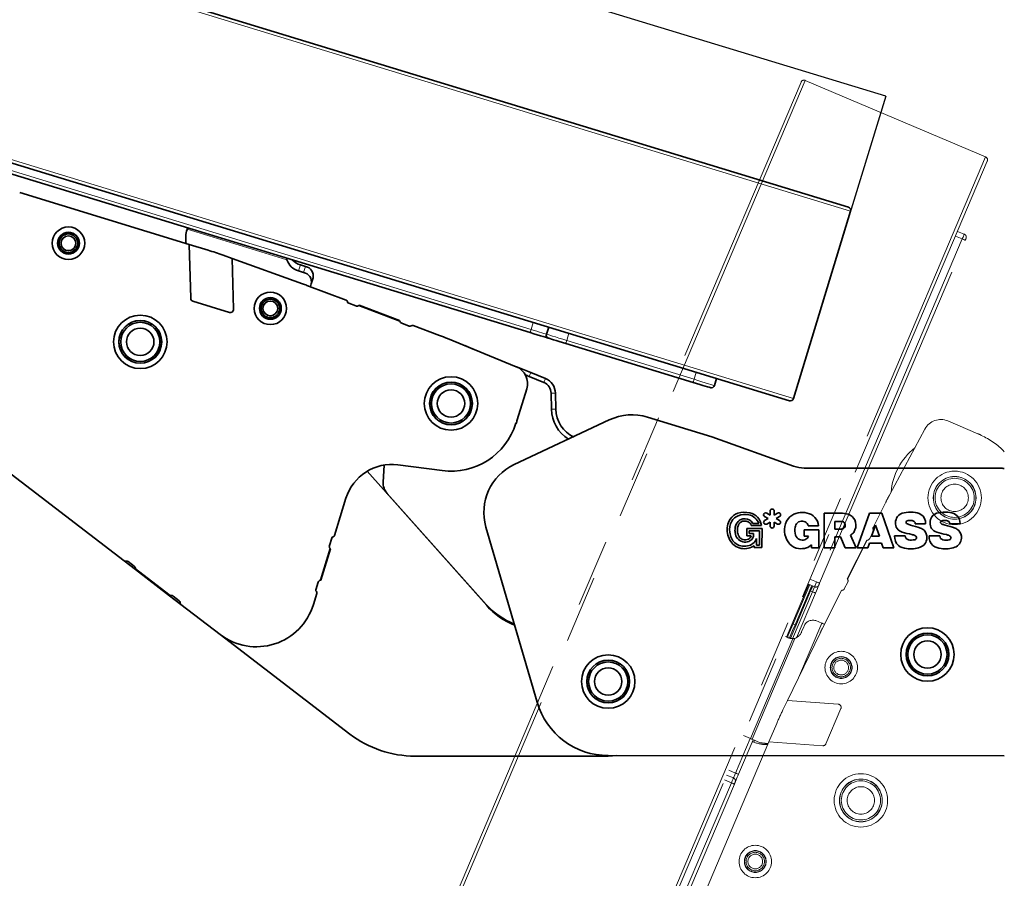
# Model space of a CAD drawing. Header units: millimetres. Extents: x 2 to 420, y 0 to 291.
# Tile 5 of 12: x 105 to 123, y 77 to 93. Entities that reach past the tile are written whole.
import ezdxf

# ---------------------------------------------------------------- set-up
doc = ezdxf.new("R2010")
doc.units = ezdxf.units.MM
doc.linetypes.add('SLD-Durchgehend', pattern=[0])
doc.linetypes.add('SLD-Phantom', pattern=[12.7, 6.35, -1.27, 1.27, -1.27, 1.27, -1.27])
doc.styles.add('SLDTEXTSTYLE1', font='GOTHIC.TTF', dxfattribs={"width": 0.913})
doc.dimstyles.new('SLDDIMSTYLE10', dxfattribs={"dimtxt": 3.439583, "dimasz": 2.5, "dimexe": 0, "dimexo": 0.0625, "dimgap": 0.859896, "dimtad": 1, "dimlfac": 5, "dimrnd": 1e-09, "dimzin": 12, "dimdsep": 46, "dimtxsty": 'SLDTEXTSTYLE1', "dimsah": 1, "dimcen": 0.09, "dimadec": 0, "dimazin": 3, "dimtfac": 1, "dimtofl": 0, "dimtmove": 0, "dimatfit": 3, "dimfxl": 1, "dimfrac": 2, "dimtolj": 1, "dimtzin": 12, "dimarcsym": 0})
doc.dimstyles.new('SLDDIMSTYLE11', dxfattribs={"dimtxt": 3.439583, "dimasz": 2.5, "dimexe": 0, "dimexo": 0.0625, "dimgap": 0.859896, "dimtad": 1, "dimdec": 4, "dimlfac": 5, "dimzin": 12, "dimdsep": 46, "dimtxsty": 'SLDTEXTSTYLE1', "dimsah": 1, "dimcen": 0.09, "dimazin": 3, "dimtfac": 1, "dimtofl": 0, "dimtmove": 0, "dimatfit": 3, "dimfxl": 1, "dimfrac": 2, "dimtolj": 1, "dimtzin": 12, "dimarcsym": 0})

# ---------------------------------------------------------------- blocks, each defined once
blk = doc.blocks.new('_D_20')
at = {"color": 150, "linetype": 'SLD-Durchgehend', "lineweight": 0}
for p, q in [((117.336, 108.603), (117.336, 114.894)), ((123.336, 92.776), (123.336, 114.894)), ((117.336, 113.894), (123.336, 113.894)), ((123.336, 113.894), (129.996, 113.894))]:
    blk.add_line(p, q, dxfattribs=at)
at = {"color": 150, "linetype": 'SLD-Durchgehend', "lineweight": 18}
for points in [[(117.336, 113.894), (119.836, 113.584), (119.836, 114.204)], [(123.336, 113.894), (120.836, 114.204), (120.836, 113.584)]]:
    blk.add_solid(points, dxfattribs=at)
at = {"color": 150, "linetype": 'SLD-Durchgehend', "lineweight": 18, "insert": (124.913, 118.287), "char_height": 3.4396, "attachment_point": 1, "style": 'SLDTEXTSTYLE1'}
blk.add_mtext('30', dxfattribs=at)
blk = doc.blocks.new('_D_21')
at = {"color": 150, "linetype": 'SLD-Durchgehend', "lineweight": 18}
for centre, radius, start, end in [((112.641, 37.122), 6.11, 142.3759, 195.506), ((112.673, 37.116), 6.11, 322.3759, 15.506), ((123.336, 91.757), 58.404, 247, 270)]:
    blk.add_arc(centre, radius, start, end, dxfattribs=at)
for points in [[(100.515, 37.996), (102.722, 36.78), (102.952, 37.356)], [(123.336, 33.353), (120.843, 33.716), (120.83, 33.096)]]:
    blk.add_solid(points, dxfattribs=at)
at = {"color": 150, "linetype": 'SLD-Durchgehend', "lineweight": 18, "char_height": 3.4396, "attachment_point": 1, "rotation": 348.941, "style": 'SLDTEXTSTYLE1'}
for s, insert in [('23°', (111.566, 39.025)), ('~ ', (107.596, 39.801))]:
    blk.add_mtext(s, dxfattribs=dict(at, insert=insert))
blk = doc.blocks.new('_D_22')
at = {"color": 150, "linetype": 'SLD-Durchgehend', "lineweight": 18}
for centre, radius, start, end in [((123.336, 84.75), 39.338, 163, 270), ((94.735, 61.892), 6.11, 100.9158, 154.0459), ((93.84, 63.06), 6.11, 280.9158, 334.0459)]:
    blk.add_arc(centre, radius, start, end, dxfattribs=at)
for points in [[(85.717, 96.252), (84.763, 93.92), (85.361, 93.758)], [(123.336, 45.412), (120.847, 45.801), (120.827, 45.182)]]:
    blk.add_solid(points, dxfattribs=at)
at = {"color": 150, "linetype": 'SLD-Durchgehend', "lineweight": 18, "insert": (92.727, 67.24), "char_height": 3.4396, "attachment_point": 1, "rotation": 307.4808, "style": 'SLDTEXTSTYLE1'}
blk.add_mtext('107°', dxfattribs=at)

msp = doc.modelspace()

# ---------------------------------------------------------------- linework, layer by layer
at = {"color": 150, "linetype": 'SLD-Phantom', "lineweight": 25}
for q in [(54.773526, 111.92344), (119.751091, 87.770469)]:
    msp.add_line((120.949815, 91.691318), q, dxfattribs=at)
at = {"color": 7, "linetype": 'SLD-Durchgehend', "lineweight": 18}
for p, q in [((120.289055, 89.530071), (54.112768, 109.762191)), ((53.036839, 106.242989), (119.213127, 86.010869)), ((96.213206, 92.834606), (114.287367, 87.308781)), ((109.701182, 88.620373), (107.826121, 89.193635)), ((109.952853, 88.522588), (109.918511, 88.41026)), ((110.048483, 88.493352), (110.014142, 88.381024)), ((110.040894, 88.149514), (110.142961, 88.118311)), ((114.287367, 87.308781), (114.327994, 87.441661)), ((114.997407, 87.237002), (114.956781, 87.10412)), ((114.956781, 87.10412), (117.347543, 86.373191)), ((114.248638, 86.425738), (114.278879, 86.499803)), ((114.526379, 86.312335), (114.556619, 86.386399)), ((117.347543, 86.373191), (117.388169, 86.506074)), ((114.663164, 86.113449), (114.743145, 86.115189)), ((114.669738, 85.81151), (114.74972, 85.81325))]:
    msp.add_line(p, q, dxfattribs=at)
at = {"color": 7, "linetype": 'SLD-Durchgehend', "lineweight": 35}
for p, q in [((54.187685, 109.802024), (120.249219, 89.604991)), ((119.138206, 85.971032), (53.076672, 106.168069)), ((114.269519, 87.250401), (96.195358, 92.776226)), ((107.861361, 88.908412), (104.680392, 89.880933)), ((119.213127, 86.010869), (120.289055, 89.530071)), ((107.824424, 89.188089), (107.826121, 89.193635)), ((107.861361, 88.908412), (107.892075, 87.895917)), ((108.218504, 88.799222), (107.861361, 88.908412)), ((108.669741, 88.644274), (108.499825, 88.705554)), ((108.6987, 87.689616), (108.669741, 88.644274)), ((109.990372, 88.167991), (108.669741, 88.644274)), ((109.701182, 88.620373), (109.698818, 88.647806)), ((109.918511, 88.41026), (110.014142, 88.381024)), ((110.048483, 88.493352), (109.952853, 88.522588)), ((110.157503, 88.165878), (110.191846, 88.278206)), ((110.813088, 87.858253), (110.072991, 88.137509)), ((110.157503, 88.165878), (110.142961, 88.118311)), ((107.934505, 87.840359), (108.621186, 87.63042)), ((110.862891, 87.800984), (110.995172, 87.751072)), ((111.819092, 87.467976), (111.050605, 87.757944)), ((111.059332, 87.765341), (111.817426, 87.479292)), ((100.96572, 87.318756), (106.642684, 82.96267)), ((111.856167, 87.426196), (111.995654, 87.373566)), ((112.565407, 87.197061), (112.070875, 87.38366)), ((114.575278, 87.220757), (114.618224, 87.35293)), ((114.008876, 86.61009), (112.715043, 87.1383)), ((113.040383, 87.005486), (113.199439, 86.940544)), ((117.329694, 86.314811), (114.938932, 87.04574)), ((114.013689, 86.608081), (114.033236, 86.6001)), ((114.278879, 86.499803), (114.033236, 86.6001)), ((114.248638, 86.425738), (114.526379, 86.312335)), ((114.278879, 86.499803), (114.556619, 86.386399)), ((117.767352, 86.390146), (117.729046, 86.256554)), ((114.026056, 85.608937), (114.20551, 86.195906)), ((114.663164, 86.113449), (114.669738, 85.81151)), ((114.743145, 86.115189), (114.74972, 85.81325)), ((117.678775, 85.292136), (116.474981, 85.661252)), ((115.756449, 85.610204), (113.967789, 84.769498)), ((114.005099, 85.545202), (113.999793, 85.546823)), ((119.21676, 84.741064), (117.678775, 85.292136)), ((111.508231, 84.443565), (111.523917, 84.761973)), ((112.616208, 84.656872), (111.786688, 84.76608)), ((111.210076, 84.647854), (113.452676, 82.122559)), ((123.094875, 84.702884), (119.418653, 84.7059)), ((111.583882, 84.22923), (113.442329, 82.143474)), ((110.808541, 84.136914), (110.595745, 83.44089)), ((118.67413, 83.794605), (118.738517, 83.757361)), ((118.776647, 83.82331), (118.712277, 83.860548)), ((118.776708, 83.897679), (118.776647, 83.82331)), ((118.85282, 83.82323), (118.852881, 83.897616)), ((118.917259, 83.860366), (118.85282, 83.82323)), ((118.89086, 83.757236), (118.955292, 83.794363)), ((119.794947, 83.860882), (119.794409, 83.205592)), ((120.09913, 83.860632), (119.794947, 83.860882)), ((120.645221, 83.860185), (120.41354, 83.205082)), ((120.872571, 83.859997), (120.645221, 83.860185)), ((121.103207, 83.204516), (120.872571, 83.859997)), ((118.42176, 83.626177), (118.613967, 83.626019)), ((118.451198, 83.666481), (118.562767, 83.666389)), ((118.738517, 83.757361), (118.674068, 83.720218)), ((118.712097, 83.654227), (118.776539, 83.69136)), ((118.776539, 83.69136), (118.776478, 83.616995)), ((118.852651, 83.616932), (118.852712, 83.691301)), ((118.852712, 83.691301), (118.917103, 83.654054)), ((118.955245, 83.719989), (118.89086, 83.757236)), ((119.493897, 83.621253), (119.683511, 83.621209)), ((119.992472, 83.703702), (119.992354, 83.5602)), ((120.116933, 83.703597), (119.992472, 83.703702)), ((120.755461, 83.630316), (120.682214, 83.42522)), ((120.828325, 83.425101), (120.755461, 83.630316)), ((121.50406, 83.658784), (121.696457, 83.658626)), ((122.153284, 83.65825), (122.345681, 83.658092)), ((113.439517, 83.598204), (114.400848, 80.305027)), ((118.337757, 83.568757), (118.337646, 83.433386)), ((118.337646, 83.433386), (118.419311, 83.43332)), ((118.624267, 83.568521), (118.337757, 83.568757)), ((118.381004, 83.523961), (118.380965, 83.47704)), ((118.380965, 83.47704), (118.467104, 83.476969)), ((118.579121, 83.523797), (118.381004, 83.523961)), ((118.578901, 83.255361), (118.579121, 83.523797)), ((118.623973, 83.210586), (118.624267, 83.568521)), ((119.415471, 83.547597), (119.415373, 83.428435)), ((119.415373, 83.428435), (119.497151, 83.428453)), ((119.689791, 83.547371), (119.415471, 83.547597)), ((119.689511, 83.205675), (119.689791, 83.547371)), ((119.992354, 83.5602), (120.110292, 83.560102)), ((120.393893, 83.2051), (120.285816, 83.445336)), ((120.682214, 83.42522), (120.828325, 83.425101)), ((121.315301, 83.433302), (121.114409, 83.433466)), ((121.964525, 83.432769), (121.763633, 83.432933)), ((110.541783, 83.38752), (110.499283, 83.248513)), ((118.475525, 83.24668), (118.475496, 83.210709)), ((118.519115, 83.381413), (118.519012, 83.255409)), ((118.519012, 83.255409), (118.578901, 83.255361)), ((119.551247, 83.265515), (119.55113, 83.205788)), ((119.991501, 83.205431), (119.991779, 83.414089)), ((119.991779, 83.414089), (120.096897, 83.414002)), ((120.096897, 83.414002), (120.185946, 83.20527)), ((120.614705, 83.204918), (120.644758, 83.29648)), ((120.644758, 83.29648), (120.872108, 83.296292)), ((120.872108, 83.296292), (120.902011, 83.204683)), ((110.328094, 82.599648), (110.509693, 83.193635)), ((110.517633, 83.1854), (110.339281, 82.602036)), ((118.475496, 83.210709), (118.623973, 83.210586)), ((119.55113, 83.205788), (119.689511, 83.205675)), ((119.794409, 83.205592), (119.991501, 83.205431)), ((120.185946, 83.20527), (120.393893, 83.2051)), ((120.41354, 83.205082), (120.614705, 83.204918)), ((120.902011, 83.204683), (121.103207, 83.204516)), ((106.642684, 82.96267), (106.854638, 82.800033)), ((106.832927, 82.862069), (106.717606, 82.950558)), ((107.497269, 82.306923), (106.854638, 82.800033)), ((106.856321, 82.811346), (107.507764, 82.311476)), ((110.288776, 82.559973), (110.246278, 82.420965)), ((107.497269, 82.306923), (107.709224, 82.144285)), ((110.26117, 82.346547), (110.198194, 82.140559)), ((107.678133, 82.21352), (107.562811, 82.302007)), ((107.709224, 82.144285), (108.445319, 81.579459)), ((108.445319, 81.579459), (110.884682, 79.707671)), ((112.102326, 79.294376), (115.73546, 79.294597)), ((115.734234, 79.304371), (123.17588, 79.298263)), ((115.73546, 79.294597), (115.899377, 79.304235))]:
    msp.add_line(p, q, dxfattribs=at)
at = {"color": 7, "linetype": 'SLD-Phantom', "lineweight": 18}
for p, q in [((92.36604, 28.368693), (119.357746, 91.957166)), ((119.43642, 91.988953), (92.397827, 28.290017)), ((122.823877, 90.551062), (119.43642, 91.988953)), ((95.785284, 26.852127), (122.823877, 90.551062)), ((122.855664, 90.472387), (95.863956, 26.883914)), ((122.424409, 89.100792), (122.295554, 89.152854)), ((122.385752, 89.009722), (119.650634, 82.566189)), ((119.706828, 82.542336), (122.441946, 88.985871)), ((122.257845, 89.064016), (122.385752, 89.009722)), ((122.68141, 85.350393), (122.116416, 85.590218)), ((121.683946, 85.437955), (121.023387, 84.206425)), ((122.742607, 85.322889), (122.740439, 85.317783)), ((120.949305, 84.063749), (120.712036, 83.591433)), ((120.647289, 83.382346), (120.714213, 83.515568)), ((120.226713, 82.625327), (120.590435, 83.349367)), ((120.601864, 83.349841), (120.233156, 82.615875)), ((119.503611, 82.523367), (119.082629, 81.531597)), ((119.207889, 81.776399), (119.521566, 82.515373)), ((119.558113, 82.499101), (119.24471, 81.760769)), ((119.485018, 82.531645), (119.611977, 82.475119)), ((119.650634, 82.566189), (119.522727, 82.620483)), ((120.170731, 82.433689), (120.234197, 82.560027)), ((119.536632, 82.397308), (119.158226, 81.505841)), ((119.573452, 82.38168), (119.199413, 81.500499)), ((119.272113, 81.518211), (119.628682, 82.358236)), ((119.536632, 82.397308), (119.573452, 82.38168)), ((120.10857, 82.390145), (119.753482, 81.683292)), ((119.24471, 81.760769), (119.207889, 81.776399)), ((119.747143, 81.792707), (119.330051, 80.8101)), ((119.747143, 81.792707), (119.636027, 81.839873)), ((119.71453, 81.604311), (119.102815, 80.340702)), ((119.407074, 81.719786), (119.368001, 81.627736)), ((118.408005, 79.624191), (119.204356, 81.500273)), ((118.439684, 79.610743), (119.244031, 81.505664)), ((119.102078, 81.523341), (119.063898, 81.539548)), ((119.102815, 80.340702), (119.024109, 80.17812)), ((120.055269, 80.269713), (119.102815, 80.340702)), ((119.825472, 79.525459), (120.10604, 80.186435)), ((118.901547, 79.908133), (118.755624, 79.564359)), ((118.755624, 79.564359), (117.45593, 76.502471)), ((118.402773, 79.626412), (118.126783, 78.97622)), ((118.182977, 78.952367), (118.458967, 79.602559)), ((118.408005, 79.624191), (118.274866, 79.680705)), ((118.591307, 79.546383), (118.439684, 79.610743)), ((118.482478, 79.592579), (118.468278, 79.559125)), ((118.473618, 79.556859), (118.468278, 79.559125)), ((118.755624, 79.564359), (119.765783, 79.489069)), ((118.126783, 78.97622), (117.998876, 79.030513)), ((118.048636, 78.792119), (116.798297, 75.846504)), ((117.92073, 78.846412), (118.048636, 78.792119)), ((118.087293, 78.883189), (117.958439, 78.93525)), ((116.854491, 75.82265), (118.104831, 78.768266))]:
    msp.add_line(p, q, dxfattribs=at)
at = {"color": 7, "linetype": 'SLD-Durchgehend', "lineweight": 35, "flags": 128}
for points in [[(107.826121, 89.193635), (107.830623, 89.20836), (107.833588, 89.218061)], [(110.142961, 88.118311), (110.141936, 88.114961), (110.140987, 88.111853)], [(114.614799, 87.144839), (114.608165, 87.146865), (114.588516, 87.152873), (114.556609, 87.162628), (114.513669, 87.175756), (114.461346, 87.191754), (114.401652, 87.210004), (114.33688, 87.229805), (114.269519, 87.250401)], [(114.938932, 87.04574), (114.875697, 87.065073), (114.814892, 87.083663), (114.758853, 87.100797), (114.709735, 87.115814), (114.669426, 87.128137), (114.639472, 87.137296), (114.621027, 87.142934), (114.614799, 87.144839)], [(117.653828, 86.215713), (117.6476, 86.217617), (117.629155, 86.223258), (117.599201, 86.232414), (117.558891, 86.24474), (117.509773, 86.259754), (117.453735, 86.276888), (117.39293, 86.295478), (117.329694, 86.314811)]]:
    msp.add_lwpolyline(points, dxfattribs=at)
at = {"color": 7, "linetype": 'SLD-Phantom', "lineweight": 18, "flags": 128}
for points in [[(122.424409, 89.100792), (122.423666, 89.099043), (122.421466, 89.09386), (122.417894, 89.085444), (122.413086, 89.074119), (122.407229, 89.060317), (122.400545, 89.044573), (122.393294, 89.02749), (122.385752, 89.009722)], [(122.385752, 89.009722), (122.396662, 89.005091), (122.407182, 89.000626), (122.416897, 88.996502), (122.425427, 88.992881), (122.432436, 88.989906), (122.437649, 88.987695), (122.440861, 88.98633), (122.441946, 88.985871)], [(122.441946, 88.985871), (122.444915, 88.992863), (122.447769, 88.999589), (122.4504, 89.005785), (122.452706, 89.011218), (122.454598, 89.015676), (122.456004, 89.018988), (122.45687, 89.021029), (122.457163, 89.021717)], [(119.576387, 82.490965), (119.575935, 82.489901), (119.563704, 82.461088), (119.550433, 82.429822), (119.536632, 82.397308)], [(119.650634, 82.566189), (119.643093, 82.548422), (119.635841, 82.531338), (119.629157, 82.515593), (119.623299, 82.501793), (119.618492, 82.490467), (119.61492, 82.482052), (119.61272, 82.47687), (119.611977, 82.475119)], [(119.628682, 82.358236), (119.647057, 82.401525), (119.664726, 82.44315), (119.68101, 82.481513), (119.691612, 82.506489)], [(119.650634, 82.566189), (119.661544, 82.561557), (119.672064, 82.557093), (119.681779, 82.552968), (119.690309, 82.549347), (119.697318, 82.546373), (119.702532, 82.54416), (119.705743, 82.542797), (119.706828, 82.542336)], [(119.691612, 82.506489), (119.691904, 82.507177), (119.69277, 82.509217), (119.694176, 82.51253), (119.696069, 82.516988), (119.698374, 82.52242), (119.701005, 82.528618), (119.70386, 82.535342), (119.706828, 82.542336)], [(119.612938, 82.474702), (119.612755, 82.474272), (119.600525, 82.445458), (119.587253, 82.414194), (119.573452, 82.38168)], [(119.628682, 82.358236), (119.627621, 82.358686), (119.624478, 82.360019), (119.619374, 82.362186), (119.612505, 82.365102), (119.604136, 82.368654), (119.594588, 82.372708), (119.584227, 82.377105), (119.573452, 82.38168)], [(119.100718, 81.523918), (119.118174, 81.565041), (119.162153, 81.66865), (119.207889, 81.776399)], [(119.24471, 81.760769), (119.198973, 81.65302), (119.154994, 81.549412), (119.138517, 81.510595)], [(119.24471, 81.760769), (119.248301, 81.759245), (119.251755, 81.757778), (119.254938, 81.756428), (119.257727, 81.755244), (119.260017, 81.754272), (119.261718, 81.753549), (119.262766, 81.753105), (119.26312, 81.752955)], [(119.797673, 81.771259), (119.79049, 81.774308), (119.781415, 81.77816), (119.772525, 81.781933), (119.763838, 81.785621), (119.755372, 81.789214), (119.747143, 81.792707)], [(118.439684, 79.610743), (118.436141, 79.612248), (118.432433, 79.613822), (118.428584, 79.615456), (118.424614, 79.617142), (118.420547, 79.618867), (118.416407, 79.620624), (118.412219, 79.622402), (118.408005, 79.624191)], [(118.468278, 79.559125), (118.454104, 79.565141), (118.444767, 79.569105)], [(118.126783, 78.97622), (118.119079, 78.958071), (118.111671, 78.940618), (118.104844, 78.924534), (118.098859, 78.910438), (118.093948, 78.898867), (118.090299, 78.89027), (118.088052, 78.884976), (118.087293, 78.883189)], [(118.126783, 78.97622), (118.137693, 78.971589), (118.148213, 78.967123), (118.157928, 78.963), (118.166458, 78.959379), (118.173467, 78.956403), (118.17868, 78.95419), (118.181892, 78.952827), (118.182977, 78.952367)], [(118.087293, 78.883189), (118.086551, 78.881438), (118.084351, 78.876256), (118.080778, 78.867841), (118.075971, 78.856515), (118.070113, 78.842715), (118.06343, 78.82697), (118.056178, 78.809886), (118.048636, 78.792119)], [(118.104831, 78.768266), (118.103746, 78.768726), (118.100534, 78.77009), (118.095321, 78.772302), (118.088312, 78.775278), (118.079782, 78.778899), (118.070067, 78.783022), (118.059547, 78.787488), (118.048636, 78.792119)], [(118.104831, 78.768266), (118.107799, 78.77526), (118.110654, 78.781985), (118.113284, 78.788183), (118.11559, 78.793614), (118.117483, 78.798072), (118.118889, 78.801385), (118.119755, 78.803425), (118.120047, 78.804113)], [(118.120047, 78.804113), (118.121256, 78.806962), (118.124837, 78.8154), (118.130653, 78.8291), (118.138479, 78.847537), (118.148015, 78.870002), (118.158895, 78.895633), (118.1707, 78.923445), (118.182977, 78.952367)]]:
    msp.add_lwpolyline(points, dxfattribs=at)
at = {"color": 7, "linetype": 'SLD-Durchgehend', "lineweight": 18, "flags": 128}
for points in [[(114.269519, 87.250401), (114.269864, 87.251528), (114.270884, 87.254866), (114.27254, 87.260281), (114.274766, 87.267562), (114.277475, 87.276425), (114.280561, 87.286516), (114.283902, 87.297444), (114.287367, 87.308781)], [(114.287367, 87.308781), (114.343536, 87.291609), (114.397546, 87.275096), (114.447322, 87.259879), (114.490951, 87.246539), (114.526757, 87.235593), (114.553362, 87.227457), (114.569746, 87.22245), (114.575278, 87.220757)], [(114.575278, 87.220757), (114.582608, 87.218516), (114.604318, 87.211879), (114.639573, 87.2011), (114.687018, 87.186595), (114.744829, 87.168919), (114.810786, 87.148755), (114.882353, 87.126874), (114.956781, 87.10412)], [(114.956781, 87.10412), (114.953316, 87.092786), (114.949974, 87.081857), (114.946888, 87.071763), (114.944179, 87.062903), (114.941953, 87.055619), (114.940297, 87.050204), (114.939277, 87.046867), (114.938932, 87.04574)], [(117.347543, 86.373191), (117.344077, 86.361857), (117.340736, 86.350929), (117.33765, 86.340835), (117.334941, 86.331971), (117.332715, 86.324691), (117.331059, 86.319276), (117.330039, 86.315938), (117.329694, 86.314811)], [(117.347543, 86.373191), (117.42197, 86.350437), (117.493538, 86.328556), (117.559495, 86.308392), (117.617306, 86.290716), (117.664751, 86.276211), (117.700005, 86.265432), (117.721715, 86.258795), (117.729046, 86.256554)]]:
    msp.add_lwpolyline(points, dxfattribs=at)
at = {"color": 7, "linetype": 'SLD-Durchgehend', "lineweight": 35}
for centre, radius in [((105.59642, 88.929729), 0.305), ((105.59642, 88.929729), 0.205), ((105.59642, 88.929729), 0.2), ((105.59642, 88.929729), 0.173205), ((105.59642, 88.929729), 0.138564), ((109.389224, 87.705131), 0.305), ((109.389224, 87.705131), 0.205), ((109.389224, 87.705131), 0.2), ((109.389224, 87.705131), 0.173205), ((109.389224, 87.705131), 0.138564), ((106.945627, 87.076083), 0.502), ((106.945627, 87.076083), 0.402), ((106.945627, 87.076083), 0.4), ((106.945627, 87.076083), 0.367846), ((106.945627, 87.076083), 0.257341), ((112.782374, 85.919025), 0.502), ((112.782374, 85.919025), 0.402), ((112.782374, 85.919025), 0.4), ((112.782374, 85.919025), 0.367846), ((112.782374, 85.919025), 0.257341), ((121.731856, 81.20307), 0.502), ((121.731856, 81.20307), 0.402), ((121.731856, 81.20307), 0.4), ((121.731856, 81.20307), 0.367846), ((121.731856, 81.20307), 0.257341), ((115.735375, 80.694597), 0.502), ((115.735375, 80.694597), 0.402), ((115.735375, 80.694597), 0.4), ((115.735375, 80.694597), 0.367846), ((115.735375, 80.694597), 0.257341)]:
    msp.add_circle(centre, radius, dxfattribs=at)
at = {"color": 7, "linetype": 'SLD-Phantom', "lineweight": 18}
for centre, radius in [((122.24302, 84.145938), 0.502), ((122.24302, 84.145938), 0.402), ((122.24302, 84.145938), 0.4), ((122.24302, 84.145938), 0.367846), ((122.24302, 84.145938), 0.257341), ((120.112019, 80.958074), 0.305), ((120.112019, 80.958074), 0.205), ((120.112019, 80.958074), 0.2), ((120.112019, 80.958074), 0.173205), ((120.112019, 80.958074), 0.138564), ((120.482195, 78.462111), 0.502), ((120.482195, 78.462111), 0.402), ((120.482195, 78.462111), 0.4), ((120.482195, 78.462111), 0.367846), ((120.482195, 78.462111), 0.257341), ((118.497673, 77.314053), 0.305), ((118.497673, 77.314053), 0.205), ((118.497673, 77.314053), 0.2), ((118.497673, 77.314053), 0.173205), ((118.497673, 77.314053), 0.138564)]:
    msp.add_circle(centre, radius, dxfattribs=at)
for centre, radius, start, end in [((119.412976, 91.933723), 0.06, 67, 157), ((122.800434, 90.495832), 0.06, 337, 67), ((122.401932, 89.045162), 0.06, 337, 68), ((121.983567, 85.277248), 0.34, 67, 151.7921588), ((122.05624, 83.877586), 1.6, 64.5972119, 67), ((122.24302, 84.145938), 1.273045, 42.8802086, 67), ((122.24302, 84.145938), 1.2, 128.6426347, 174.9416829), ((126.31082, 81.370396), 6, 151.7921588, 153.3273575), ((120.747779, 83.573477), 0.04, 153.3273575, 209.9603797), ((120.67847, 83.533525), 0.04, 333.3273575, 29.9603797), ((120.593674, 83.409281), 0.06, 266.9054933, 277.8454178), ((120.593674, 83.409281), 0.06, 277.8454178, 333.3273575), ((119.636382, 82.529932), 0.06, 246, 337), ((120.180582, 82.586961), 0.06, 28.8092991, 39.7492235), ((120.180582, 82.586961), 0.06, 333.3273575, 28.8092991), ((120.144313, 82.37219), 0.04, 96.6943339, 153.3273575), ((120.134988, 82.451644), 0.04, 276.6943339, 333.3273575), ((119.582793, 81.663068), 0.184645, 73.2434735, 162.1110654), ((119.166654, 81.70823), 0.216841, 290.9060167, 338.2096645), ((125.114997, 78.989937), 6, 153.3273575, 154.1683126), ((124.424576, 77.563746), 6, 154.1683126, 157), ((120.050809, 80.209879), 0.06, 337, 85.7374988), ((118.708057, 80.109161), 0.6, 247, 272.3255641), ((118.718105, 80.132833), 0.6, 257.7997064, 272.3255641), ((119.770242, 79.548904), 0.06, 265.7374988, 337), ((118.064817, 78.827558), 0.06, 337, 68)]:
    msp.add_arc(centre, radius, start, end, dxfattribs=at)
at = {"color": 7, "linetype": 'SLD-Durchgehend', "lineweight": 35}
for centre, radius, start, end in [((120.231677, 89.547612), 0.06, 343, 73), ((108.398207, 89.012666), 0.6, 163, 188.3255641), ((106.464275, 83.061394), 6, 70.1683126, 73), ((109.999022, 88.71099), 0.31132, 196.922229, 255.0122743), ((110.052571, 88.855503), 0.347528, 223.3585027, 253.3255219), ((110.010446, 88.312668), 0.184645, 349.2433086, 78.1117306), ((109.976097, 88.200337), 0.184649, 349.2446533, 78.1098363), ((107.954822, 82.523832), 6, 69.3273575, 70.1683126), ((107.952047, 87.897736), 0.06, 181.7374988, 253), ((110.798968, 87.820828), 0.04, 12.6943339, 69.3273575), ((108.638728, 87.687797), 0.06, 253, 1.7374988), ((110.877012, 87.838408), 0.04, 192.6943339, 249.3273575), ((111.016354, 87.807208), 0.06, 249.3273575, 304.8092991), ((111.016354, 87.807208), 0.06, 304.8092991, 315.7492235), ((111.877349, 87.482334), 0.06, 182.9054933, 193.8454178), ((111.877349, 87.482334), 0.06, 193.8454178, 249.3273575), ((112.009775, 87.41099), 0.04, 249.3273575, 305.9603797), ((112.056753, 87.346237), 0.04, 69.3273575, 125.9603797), ((110.447238, 81.583387), 6, 67.7921588, 69.3273575), ((114.632341, 87.202216), 0.06, 162, 253), ((113.880367, 86.295311), 0.34, 343, 67.7921588), ((114.430083, 86.870124), 0.48, 238.0830648, 247.7895526), ((114.443216, 86.10866), 0.3, 1.247275, 67.7895526), ((114.443216, 86.10866), 0.22, 1.247275, 67.7895526), ((117.67137, 86.273092), 0.06, 253, 344), ((119.155749, 86.02841), 0.06, 253, 343), ((115.349577, 85.82631), 0.68, 181.247275, 238.0036607), ((115.349577, 85.82631), 0.6, 181.247275, 244.1773071), ((116.181825, 84.705187), 1, 72.952974, 115.1744509), ((112.782374, 85.919025), 1.273045, 262.5, 343), ((112.495968, 86.076732), 1.6, 340.5972119, 343), ((111.669215, 83.873779), 0.9, 82.5, 163), ((114.38816, 83.875128), 0.988236, 115.1744509, 196.2733606), ((119.419146, 85.3059), 0.6, 250.2870354, 269.9529807), ((123.094382, 84.102883), 0.6, 82.1934456, 89.9529807), ((111.807868, 84.428804), 0.3, 177.1796411, 221.7016592), ((118.245787, 83.608043), 0.25832, 106.8871412, 147.542524), ((118.290077, 83.555525), 0.279156, 113.6929692, 147.5274014), ((118.30248, 83.421296), 0.453484, 78.3130293, 106.8871412), ((118.310881, 83.425494), 0.40794, 80.3350796, 109.02467), ((118.325178, 83.581092), 0.252437, 19.7490306, 77.6040371), ((118.338059, 83.593296), 0.277843, 6.7638712, 78.3130293), ((118.693203, 83.827577), 0.038091, 59.9499965, 239.9518847), ((118.814795, 83.897648), 0.038086, 359.9529807, 179.9529807), ((118.936275, 83.827365), 0.038088, 299.953013, 119.953013), ((119.417167, 83.536103), 0.370762, 136.6806621, 200.7598061), ((119.37662, 83.51466), 0.358611, 74.5084801, 129.726442), ((119.424105, 83.604849), 0.259921, 3.609044, 79.2912235), ((120.098743, 83.389035), 0.471597, 72.4479509, 89.9529807), ((120.176858, 83.636), 0.212572, 23.7132451, 72.4479509), ((121.344557, 83.675344), 0.212639, 146.4851465, 210.0741904), ((121.322214, 83.674371), 0.194991, 98.9930252, 142.6189502), ((121.408725, 83.233675), 0.644006, 85.0975595, 100.4665733), ((121.461272, 83.588316), 0.28702, 58.6441686, 89.5029978), ((121.508324, 83.674711), 0.188819, 355.112993, 57.194932), ((121.993781, 83.674811), 0.212639, 146.4851465, 210.0741904), ((121.971438, 83.673838), 0.194991, 98.9930252, 142.6189502), ((122.057949, 83.233143), 0.644006, 85.0975595, 100.4665733), ((122.110496, 83.587783), 0.28702, 58.6441686, 89.5029978), ((122.157548, 83.674178), 0.188819, 355.112993, 57.194932), ((118.338585, 83.549022), 0.368297, 147.542524, 190.9555718), ((118.33439, 83.550456), 0.319858, 151.0252778, 189.3706331), ((118.347665, 83.551531), 0.229248, 153.7490108, 173.9324391), ((118.321487, 83.565944), 0.1994, 121.5760128, 154.136292), ((118.569014, 83.477205), 0.41843, 156.2934576, 164.3873192), ((118.275493, 83.606091), 0.097859, 119.2256746, 156.2934576), ((118.297678, 83.559775), 0.193621, 59.5202135, 114.6005052), ((118.301283, 83.559994), 0.150681, 65.7834994, 119.2256746), ((118.320386, 83.602465), 0.104111, 13.1648133, 65.7834994), ((118.301627, 83.584471), 0.170579, 28.7365063, 56.4545401), ((118.693083, 83.687223), 0.038083, 119.9540677, 299.9519636), ((118.814564, 83.616965), 0.038086, 179.9529807, 359.9529807), ((118.936174, 83.687021), 0.038086, 239.9509433, 59.9509433), ((119.421787, 83.557759), 0.18066, 153.7090299, 168.7845984), ((119.376026, 83.58064), 0.129498, 61.8342712, 153.8178947), ((119.383636, 83.594852), 0.113378, 13.4647539, 61.8342712), ((120.116874, 83.6317), 0.071899, 264.7472789, 89.9529807), ((120.142126, 83.633943), 0.246265, 326.503426, 13.6231031), ((120.209162, 83.65019), 0.177289, 13.6231031, 23.7132451), ((121.348837, 83.686892), 0.021929, 150.2919611, 206.6035868), ((121.385091, 83.717405), 0.0689, 215.8302588, 245.1553578), ((121.366042, 83.671782), 0.044599, 109.561446, 144.3748226), ((121.406137, 83.510159), 0.210951, 84.2628304, 105.1206456), ((121.473916, 83.909247), 0.280308, 245.1553578, 257.372395), ((120.830641, 81.395208), 2.314867, 70.5558941, 75.4386476), ((121.420141, 83.604011), 0.116258, 56.171592, 86.5066387), ((121.453669, 83.660952), 0.050438, 357.5351786, 51.7972787), ((121.998061, 83.686359), 0.021929, 150.2919611, 206.6035868), ((122.034315, 83.716872), 0.0689, 215.8302588, 245.1553578), ((122.015266, 83.671249), 0.044599, 109.561446, 144.3748226), ((122.055361, 83.509626), 0.210951, 84.2628304, 105.1206456), ((122.12314, 83.908714), 0.280308, 245.1553578, 257.372395), ((121.479865, 81.394675), 2.314867, 70.5558941, 75.4386476), ((122.069365, 83.603479), 0.116258, 56.171592, 86.5066387), ((122.102893, 83.66042), 0.050438, 357.5351786, 51.7972787), ((110.557492, 83.452583), 0.04, 286.3670606, 343), ((118.457089, 83.571961), 0.489001, 190.9555718, 206.7080526), ((118.597184, 83.604411), 0.588023, 190.3886443, 201.381768), ((118.415766, 83.534745), 0.298893, 172.1122713, 188.0310861), ((118.383214, 83.534567), 0.266671, 188.9703152, 214.732533), ((118.391456, 83.541799), 0.230492, 167.9752097, 185.5518005), ((118.448729, 83.547366), 0.288035, 185.5518005, 197.3072711), ((118.344229, 83.514803), 0.178578, 197.3072711, 218.6065845), ((118.341687, 83.4428), 0.078201, 292.1957967, 353.0368511), ((118.270229, 83.471535), 0.19695, 333.1869501, 1.5813378), ((119.515874, 83.539103), 0.276579, 168.7845984, 199.6375939), ((119.39015, 83.494241), 0.143091, 199.6375939, 245.0311781), ((119.426323, 83.440068), 0.071774, 305.86137, 350.6869562), ((120.224715, 83.579286), 0.147228, 294.5197824, 326.503426), ((121.347076, 83.419911), 0.233062, 176.665711, 226.2761425), ((121.325975, 83.705984), 0.21492, 219.6701074, 251.2014842), ((121.811082, 85.347721), 1.92667, 253.2778137, 258.8473092), ((121.387743, 83.429622), 0.072535, 177.0920444, 259.7874881), ((121.37843, 83.203338), 0.261083, 62.844352, 76.7167308), ((121.476091, 83.387955), 0.05231, 19.1607794, 65.7315755), ((121.515769, 83.360839), 0.233419, 48.6158635, 68.5229481), ((121.533544, 83.407543), 0.187449, 354.4524533, 43.2469943), ((121.9963, 83.419379), 0.233062, 176.665711, 226.2761425), ((121.975199, 83.705451), 0.21492, 219.6701074, 251.2014842), ((122.460306, 85.347189), 1.92667, 253.2778137, 258.8473092), ((122.036967, 83.429089), 0.072535, 177.0920444, 259.7874881), ((122.027653, 83.202805), 0.261083, 62.844352, 76.7167308), ((122.125314, 83.387422), 0.05231, 19.1607794, 65.7315755), ((122.164993, 83.360306), 0.233419, 48.6158635, 68.5229481), ((122.182768, 83.40701), 0.187449, 354.4524533, 43.2469943), ((110.556662, 83.23097), 0.06, 163, 218.4818278), ((110.580035, 83.375825), 0.04, 106.3670606, 163), ((118.266905, 83.476275), 0.276103, 206.7080526, 233.3588825), ((118.304229, 83.504458), 0.279128, 204.2016741, 227.3732796), ((118.293932, 83.512612), 0.321389, 233.3588825, 283.9076584), ((118.292556, 83.517791), 0.281585, 230.960455, 282.5016975), ((118.310991, 83.501392), 0.188927, 218.9474149, 254.7115086), ((118.29462, 83.475191), 0.115095, 218.6065845, 253.9161948), ((118.306437, 83.540096), 0.225533, 258.422717, 288.2701442), ((118.308636, 83.523804), 0.165689, 253.9161948, 292.1957967), ((118.316887, 83.454915), 0.215173, 279.7997669, 340.0254332), ((118.291445, 83.522655), 0.331736, 283.9076584, 303.7038863), ((118.323581, 83.461064), 0.145358, 291.6212714, 327.3744183), ((119.46138, 83.552863), 0.418044, 200.7598061, 221.8926708), ((119.336334, 83.440695), 0.250062, 221.8926708, 263.5611128), ((119.38379, 83.480584), 0.128025, 245.0311781, 289.9371294), ((119.370449, 83.517364), 0.16715, 289.9371294, 305.86137), ((119.394118, 83.41043), 0.213752, 287.182663, 317.3160272), ((121.362421, 83.480284), 0.288927, 232.3634283, 265.4581245), ((121.431043, 83.632852), 0.280299, 258.4419909, 282.735575), ((121.485277, 83.399374), 0.040634, 280.7206815, 8.1355385), ((121.537488, 83.390451), 0.18263, 288.8658696, 359.6770603), ((122.011645, 83.479751), 0.288927, 232.3634283, 265.4581245), ((122.080267, 83.632319), 0.280299, 258.4419909, 282.735575), ((122.134501, 83.398841), 0.040634, 280.7206815, 8.1355385), ((122.186712, 83.389918), 0.18263, 288.8658696, 359.6770603), ((110.556662, 83.23097), 0.06, 218.4818278, 229.4217636), ((119.349282, 83.555425), 0.36552, 263.5611128, 287.182663), ((121.417805, 83.713891), 0.527466, 261.4672035, 289.8074289), ((122.067029, 83.713359), 0.527466, 261.4672035, 289.8074289), ((106.667034, 82.994404), 0.04, 232.5, 289.1329678), ((106.693255, 82.918823), 0.04, 52.5, 109.1329678), ((106.796401, 82.814467), 0.06, 357.0181338, 52.5), ((106.796401, 82.814467), 0.06, 346.0782018, 357.0181338), ((110.346155, 82.542431), 0.06, 107.5181722, 163), ((110.346155, 82.542431), 0.06, 96.5782364, 107.5181722), ((107.526286, 82.254407), 0.06, 107.9818662, 118.9217982), ((107.526286, 82.254407), 0.06, 52.5, 107.9818662), ((110.28453, 82.409271), 0.04, 163, 219.6329394), ((110.222918, 82.358241), 0.04, 343, 39.6329394), ((107.653782, 82.181785), 0.04, 355.8670322, 52.5), ((107.733574, 82.176019), 0.04, 175.8670322, 232.5), ((109.127132, 82.468015), 1.12, 232.5, 343), ((114.472663, 83.061522), 1.38, 221.7016592, 248.7066699), ((114.499483, 83.05218), 1.4, 221.6068234, 248.1400108), ((115.735375, 80.694597), 1.390226, 196.2733606, 269.952974), ((112.102205, 81.294377), 2, 232.5, 270.0034599)]:
    msp.add_arc(centre, radius, start, end, dxfattribs=at)
at = {"color": 7, "linetype": 'SLD-Phantom', "lineweight": 18}
msp.add_ellipse((119.180225, 81.707442), major_axis=(0.224746, -0.095399), ratio=0.819152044, start_param=4.71238898, end_param=5.148609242, dxfattribs=at)
msp.add_open_spline([(119.244031, 81.505664), (119.236707, 81.503635), (119.224263, 81.500187), (119.210159, 81.500248), (119.204356, 81.500273)], degree=3, knots=[0, 0, 0, 0, 0.588554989, 1, 1, 1, 1], dxfattribs=at)

# ---------------------------------------------------------------- dimensions: what is measured, and where the dimension line sits
at = {"color": 150, "linetype": 'SLD-Durchgehend', "lineweight": 18}
dim = msp.add_linear_dim(base=(123.33588, 113.89353), p1=(117.33588, 108.601535), p2=(123.33588, 92.774644), dimstyle='SLDDIMSTYLE10', dxfattribs=at)
dim.commit()
dim.dimension.update_dxf_attribs({"geometry": '_D_20', "text_midpoint": (127.454435, 113.89353), "dimtype": 160})
for base, line1, line2, text, picture, middle in [((91.016861, 66.741025), ((119.213127, 86.010868), (53.036838, 106.24299)), ((123.33588, 58.474644), (123.33588, 22.774644)), '(<>)', '_D_22', (92.118777, 60.813305)), ((106.644544, 38.294373), ((123.33588, 22.774644), (123.33588, 58.474644)), ((95.785283, 26.852127), (122.823877, 90.551063)), '(~ <>)', '_D_21', (112.132732, 34.437446))]:
    dim = msp.add_angular_dim_2l(base=base, line1=line1, line2=line2, text=text, dimstyle='SLDDIMSTYLE11', dxfattribs=at)
    dim.commit()
    dim.dimension.update_dxf_attribs({"geometry": picture, "text_midpoint": middle, "dimtype": 162})

doc.saveas('drawing.dxf')
